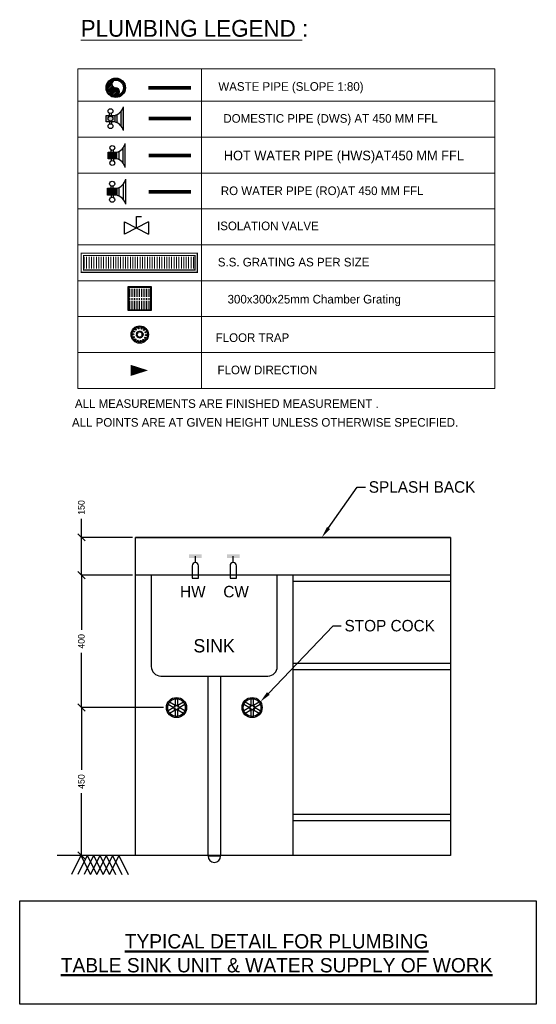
# Model space of a CAD drawing. Header units: inches. Extents: x 1703 to 137267, y -37098 to 14102.
# Tile 90 of 139: x 105363 to 111198, y -18821 to -7707. Entities that reach past the tile are written whole.
import ezdxf
from ezdxf import colors
from ezdxf.entities.mleader import LeaderData, LeaderLine
from ezdxf.math import Vec2, Vec3

# ---------------------------------------------------------------- set-up
doc = ezdxf.new("R2010")
doc.units = ezdxf.units.IN
doc.header["$MEASUREMENT"] = 0
for name, color, linetype in [('CKD Plumbing', 6, 'Continuous'), ('CKD_Grating', 7, 'Continuous'), ('L2', 7, 'Continuous'), ('L6', 1, 'Continuous'), ('L8', 6, 'Continuous')]:
    doc.layers.add(name, color=color, linetype=linetype)
doc.layers.add('L9', color=7, linetype='Continuous', lineweight=0)
doc.styles.add('CKD_Dimension Text', font='GOTHIC.TTF')
doc.dimstyles.new('CKD-Dimensions', dxfattribs={"dimscale": 0.05, "dimtxt": 1143, "dimasz": 1270, "dimexe": 0, "dimexo": 508, "dimgap": 508, "dimtad": 0, "dimdec": 0, "dimzin": 4, "dimdsep": 46, "dimtxsty": 'CKD_Dimension Text', "dimblk": 'OBLIQUE', "dimcen": 304.8, "dimclrd": 150, "dimclre": 150, "dimclrt": 7, "dimazin": 2, "dimtfac": 1, "dimtdec": 0, "dimtofl": 0, "dimtmove": 1, "dimatfit": 2, "dimfxl": 25.4, "dimtfillclr": 7, "dimtolj": 1, "dimtzin": 0, "dimlwd": -1, "dimlwe": -1, "dimarcsym": 0})

# ---------------------------------------------------------------- blocks, each defined once
blk = doc.blocks.new('150 Socket(top)')
at = {"ltscale": 10}
h = blk.add_hatch(dxfattribs=at)
h.set_pattern_fill('ANSI31', color=256, scale=100, style=0)
h.set_pattern_definition([(45, (-1317.751064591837, -237.6671661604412), (-8.838834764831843, 8.838834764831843), [])])
edge = h.paths.add_edge_path()
edge.add_arc((0, -39.5), 39.5, 270, 90)
edge.add_arc((0, 39.5), 39.5, 90, 270, ccw=False)
edge.add_arc((0, 0), 79, 270, 90, ccw=False)
for radius in [100, 90, 79]:
    blk.add_circle((0, 0), radius, dxfattribs=at)
for centre, start, end in [((0, 39.5), 90, 270), ((0, -39.5), 270, 90)]:
    blk.add_arc(centre, 39.5, start, end, dxfattribs=at)
blk = doc.blocks.new('A$C20B77722')
at = {"color": 6}
for centre, radius in [((0, 0), 99.90960382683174), ((0, 0), 87.42090334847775), ((-75.30875620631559, 2.169640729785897), 6.244350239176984), ((-66.11415573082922, 33.77525463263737), 6.244350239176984), ((-44.11694501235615, 58.26154117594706), 6.244350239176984), ((-33.64467077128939, 4.895599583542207), 6.244350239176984), ((-28.18867988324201, 19.00865837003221), 6.244350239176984), ((-17.14957523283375, 29.35681924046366), 6.244350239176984), ((-13.67394141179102, 70.77869100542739), 6.244350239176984), ((-2.713786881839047, 33.89050202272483), 6.244350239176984), ((12.25950024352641, 31.71175523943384), 6.244350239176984), ((19.18524484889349, 68.84752908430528), 6.244350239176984), ((24.80464299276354, 23.25210641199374), 6.244350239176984), ((32.4369219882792, 10.18709274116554), 6.244350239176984), ((33.64467077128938, -4.895599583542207), 6.244350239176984), ((47.95244893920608, 52.85054571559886), 6.244350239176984), ((66.92997328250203, 25.95613964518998), 6.244350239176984), ((-69.87964305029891, -30.29542108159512), 6.244350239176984), ((-50.90211870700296, -57.18982715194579), 6.244350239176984), ((-32.43692198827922, -10.18709274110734), 6.244350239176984), ((-24.80464299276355, -23.25210641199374), 6.244350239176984), ((-22.13491461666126, -73.18681052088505), 6.244350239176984), ((-12.25950024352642, -31.71175523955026), 6.244350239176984), ((2.713786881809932, -33.89050202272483), 6.244350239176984), ((10.7242716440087, -75.11797244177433), 6.244350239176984), ((17.14957523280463, -29.35681924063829), 6.244350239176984), ((28.18867988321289, -19.00865837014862), 6.244350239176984), ((41.16727524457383, -62.600822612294), 6.244350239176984), ((63.16448596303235, -38.11453606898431), 6.244350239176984), ((72.35908643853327, -6.508922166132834), 6.244350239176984)]:
    blk.add_circle(centre, radius, dxfattribs=at)
blk = doc.blocks.new('G$CFDF86615')
at = {"layer": 'L2'}
h = blk.add_hatch(color=2, dxfattribs=at)
h.dxf.hatch_style = 1
h.paths.add_polyline_path([(1.396983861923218e-09, 350.0000000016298), (0, 1.629814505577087e-09), (349.9999999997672, 0), (350.000000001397, 350)])
h.paths.add_polyline_path([(341.5461255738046, 338.8760428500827), (11.3461255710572, 338.8760428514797), (11.34612556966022, 8.676042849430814), (341.5461255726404, 8.676042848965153)], flags=16)
at = {"layer": 'L2', "linetype": 'Continuous', "lineweight": 5}
h = blk.add_hatch(dxfattribs=at)
h.set_pattern_fill('ACAD_ISO08W100', color=4, scale=5.079999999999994, angle=90.00000000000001, style=0)
h.set_pattern_definition([(90.00000000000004, (-77557.85894435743, -877345.4100622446), (-25.4, -7.993605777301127e-15), [121.9199999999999, -15.23999999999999, 30.47999999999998, -15.23999999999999])])
h.paths.add_polyline_path([(341.5461255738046, 338.8760428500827), (341.5461255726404, 8.676042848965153), (11.34612556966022, 8.676042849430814), (11.3461255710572, 338.8760428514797)])
at = {"layer": 'L2', "color": 2}
blk.add_lwpolyline([(1.396983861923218e-09, 350.0000000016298), (0, 1.629814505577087e-09), (349.9999999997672, 0), (350.000000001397, 350), (1.396983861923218e-09, 350.0000000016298)], dxfattribs=at)
at = {"layer": 'L2', "color": 2, "elevation": 8910.120359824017}
blk.add_lwpolyline([(341.5461255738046, 338.8760428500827), (11.3461255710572, 338.8760428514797), (11.34612556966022, 8.676042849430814), (341.5461255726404, 8.676042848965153)], close=True, dxfattribs=at)
blk = doc.blocks.new('G$C4263DD8E')
at = {"layer": 'CKD_Grating', "linetype": 'Continuous', "lineweight": 5}
h = blk.add_hatch(dxfattribs=at)
h.set_pattern_fill('ACAD_ISO08W100', color=2, scale=5.079999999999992, angle=270, style=0)
h.set_pattern_definition([(270, (81088.43800772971, 883573.0561369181), (25.4, -1.338202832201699e-15), [121.9199999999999, -15.23999999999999, 30.47999999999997, -15.23999999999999])])
h.paths.add_polyline_path([(1252.132426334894, 1613.550930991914), (87.26274204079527, 1613.550930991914), (87.26274204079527, 1763.550930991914), (1252.132426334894, 1763.550930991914)])
at = {"layer": 'L8'}
h = blk.add_hatch(color=5, dxfattribs=at)
h.dxf.hatch_style = 1
h.paths.add_polyline_path([(413.6535345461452, 3161.410876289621), (323.6535345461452, 3161.410876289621), (323.6535345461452, 3228.910876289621), (413.6535345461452, 3228.910876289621)])
edge = h.paths.add_edge_path()
edge.add_arc((379.9035942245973, 3037.660935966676), 128.2696620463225, 15.25509999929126, 74.74490000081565)
edge.add_line((503.6535345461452, 3318.910876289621), (503.6535345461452, 3071.410876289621))
edge.add_line((436.1535345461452, 3152.59987628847), (436.1535345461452, 3238.432876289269))
edge.add_arc((379.9035824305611, 3352.660864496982), 128.2696860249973, 285.2550807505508, 344.7448807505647, ccw=False)
edge.add_line((481.1535345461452, 3274.738876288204), (481.1535345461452, 3115.627876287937))
h = blk.add_hatch(color=1, dxfattribs=at)
h.dxf.hatch_style = 1
h.paths.add_polyline_path([(432.8027916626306, 2775.943980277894), (342.8027916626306, 2775.943980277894), (342.8027916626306, 2843.443980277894), (432.8027916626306, 2843.443980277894)])
h = blk.add_hatch(color=54, dxfattribs=at)
h.dxf.hatch_style = 1
h.paths.add_polyline_path([(433.6787916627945, 2395.219789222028), (338.4227916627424, 2395.219789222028), (338.4227916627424, 2466.661789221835), (433.6787916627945, 2466.661789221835)])
for p, q in [((640.3137892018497, 2051.606294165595), (640.3137892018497, 2171.611177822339)), ((640.3137892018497, 2171.611177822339), (692.1090790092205, 2171.611177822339)), ((515.230852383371, 2115.63233190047), (765.3967260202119, 1987.580256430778)), ((765.3967260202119, 2115.63233190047), (515.230852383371, 1987.580256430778)), ((515.230852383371, 1987.580256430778), (515.230852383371, 2115.63233190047)), ((765.3967260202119, 2115.63233190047), (765.3967260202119, 1987.580256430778))]:
    blk.add_line(p, q)
at = {"layer": 'CKD_Grating', "color": 2, "const_width": 12}
blk.add_lwpolyline([(1277.132426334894, 1588.550930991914), (62.26274204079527, 1588.550930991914), (62.26274204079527, 1788.550930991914), (1277.132426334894, 1788.550930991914), (1277.132426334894, 1588.550930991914)], dxfattribs=at)
blk.add_lwpolyline([(1252.132426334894, 1613.550930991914), (87.26274204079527, 1613.550930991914), (87.26274204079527, 1763.550930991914), (1252.132426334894, 1763.550930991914)], close=True, dxfattribs=at)
at = {"layer": 'L8', "color": 5}
for p, q in [((503.6535345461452, 3071.410876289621), (503.6535345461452, 3318.910876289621)), ((357.4035345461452, 3228.910876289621), (357.4035345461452, 3251.410876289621)), ((379.9035345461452, 3228.910876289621), (379.9035345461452, 3251.410876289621)), ((436.1535345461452, 3238.432876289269), (436.1535345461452, 3152.59987628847)), ((481.1535345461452, 3115.627876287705), (481.1535345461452, 3274.738876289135)), ((357.4035345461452, 3161.410876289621), (357.4035345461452, 3138.910876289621)), ((379.9035345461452, 3161.410876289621), (379.9035345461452, 3138.910876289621))]:
    blk.add_line(p, q, dxfattribs=at)
at = {"layer": 'L8', "color": 1}
for p, q in [((500.3027916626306, 2730.160980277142), (500.3027916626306, 2889.271980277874)), ((522.8027916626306, 2685.943980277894), (522.8027916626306, 2933.443980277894)), ((376.5527916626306, 2843.443980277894), (376.5527916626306, 2865.943980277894)), ((399.0527916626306, 2843.443980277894), (399.0527916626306, 2865.943980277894)), ((455.3027916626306, 2852.965980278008), (455.3027916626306, 2767.132980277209)), ((376.5527916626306, 2775.943980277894), (376.5527916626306, 2753.443980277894)), ((399.0527916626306, 2775.943980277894), (399.0527916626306, 2753.443980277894))]:
    blk.add_line(p, q, dxfattribs=at)
at = {"layer": 'L8', "color": 54}
for p, q in [((374.1437916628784, 2466.661789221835), (374.1437916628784, 2490.475789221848)), ((397.9577916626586, 2466.661789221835), (397.9577916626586, 2490.475789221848)), ((457.4927916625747, 2476.739874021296), (457.4927916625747, 2385.894226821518)), ((505.1207916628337, 2346.763062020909), (505.1207916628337, 2515.166144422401)), ((528.9347916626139, 2299.963789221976), (528.9347916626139, 2561.917789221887)), ((374.1437916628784, 2395.219789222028), (374.1437916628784, 2371.405789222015)), ((397.9577916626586, 2395.219789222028), (397.9577916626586, 2371.405789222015))]:
    blk.add_line(p, q, dxfattribs=at)
at = {"layer": 'L8', "color": 3, "linetype": 'Continuous', "const_width": 37.5}
blk.add_lwpolyline([(765.3230723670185, 3517.691487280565), (1209.62614749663, 3517.691487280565)], dxfattribs=at)
at = {"layer": 'L8', "color": 5}
blk.add_lwpolyline([(413.6535345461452, 3161.410876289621), (323.6535345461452, 3161.410876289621), (323.6535345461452, 3228.910876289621), (413.6535345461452, 3228.910876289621)], close=True, dxfattribs=at)
at = {"layer": 'L8', "color": 6, "linetype": 'Continuous', "lineweight": 20, "ltscale": 75, "const_width": 37.5}
blk.add_lwpolyline([(767.8056424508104, 3195.17587628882), (1209.630540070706, 3195.17587628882)], dxfattribs=at)
at = {"layer": 'L8', "color": 1}
blk.add_lwpolyline([(432.8027916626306, 2775.943980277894), (342.8027916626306, 2775.943980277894), (342.8027916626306, 2843.443980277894), (432.8027916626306, 2843.443980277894)], close=True, dxfattribs=at)
at = {"layer": 'L8', "color": 1, "linetype": 'Continuous', "lineweight": 20, "ltscale": 75, "const_width": 37.5}
blk.add_lwpolyline([(767.8012498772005, 2809.930980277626), (1209.626147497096, 2809.930980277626)], dxfattribs=at)
at = {"layer": 'L8', "color": 54}
blk.add_lwpolyline([(433.6787916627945, 2395.219789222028), (338.4227916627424, 2395.219789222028), (338.4227916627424, 2466.661789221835), (433.6787916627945, 2466.661789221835)], close=True, dxfattribs=at)
at = {"layer": 'L8', "color": 5, "const_width": 37.5}
blk.add_lwpolyline([(767.8012498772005, 2431.191630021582), (1209.626147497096, 2431.191630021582)], dxfattribs=at)
at = {"layer": 'L8', "color": 1}
blk.add_lwpolyline([(761.8260853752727, 563.5509309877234, 0, 116.1290322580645, 0), (580.348010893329, 563.5509309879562, 116.1290322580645, 116.1290322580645, 0)], format="xyseb", dxfattribs=at)
at = {"layer": 'L8', "color": 5}
for centre in [(368.6535345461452, 3273.910876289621), (368.6535345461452, 3195.160876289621), (368.6535345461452, 3116.410876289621)]:
    blk.add_circle(centre, 25.155765, dxfattribs=at)
at = {"layer": 'L8', "color": 1}
for centre in [(387.8027916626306, 2888.443980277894), (387.8027916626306, 2809.693980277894), (387.8027916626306, 2730.943980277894)]:
    blk.add_circle(centre, 25.155765, dxfattribs=at)
at = {"layer": 'L8', "color": 54}
for centre in [(386.0507916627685, 2514.289789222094), (386.0507916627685, 2430.940789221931), (386.0507916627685, 2347.591789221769)]:
    blk.add_circle(centre, 26.62486167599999, dxfattribs=at)
at = {"layer": 'L8', "color": 5}
for centre, start, end in [((379.9035345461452, 3352.660876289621), 285.2550999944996, 344.7449000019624), ((379.9035345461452, 3037.660876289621), 15.25509999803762, 74.7449000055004)]:
    blk.add_arc(centre, 128.26971, start, end, dxfattribs=at)
at = {"layer": 'L8', "color": 1}
for centre, start, end in [((399.0527916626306, 2967.193980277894), 285.2550999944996, 344.7449000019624), ((399.0527916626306, 2652.193980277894), 15.25509999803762, 74.7449000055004)]:
    blk.add_arc(centre, 128.26971, start, end, dxfattribs=at)
at = {"layer": 'L8', "color": 54}
for centre, start, end in [((397.9577916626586, 2597.63878922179), 285.2550999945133, 344.7449000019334), ((397.9577916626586, 2264.24278922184), 15.25509999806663, 74.74490000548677)]:
    blk.add_arc(centre, 135.760661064, start, end, dxfattribs=at)
at = {"layer": 'L9'}
for p, q in [((1321.405419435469, 376.0509309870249), (1321.405419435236, 3715.090398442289)), ((4388.315749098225, 3376.050930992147), (28.07158799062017, 3376.050930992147)), ((4388.315749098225, 3001.050930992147), (28.07158799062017, 3001.050930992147)), ((4388.315749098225, 2626.050930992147), (28.07158799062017, 2626.050930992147)), ((4388.315749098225, 2251.050930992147), (28.07158799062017, 2251.050930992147)), ((4388.315749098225, 1876.050930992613), (28.07158799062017, 1876.050930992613)), ((4388.315749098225, 1501.050930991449), (28.07158799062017, 1501.050930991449)), ((4388.315749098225, 1126.050930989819), (28.07158799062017, 1126.050930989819)), ((4388.315749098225, 1126.050930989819), (28.07158799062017, 1126.050930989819)), ((4388.315749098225, 751.0509309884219), (28.07158799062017, 751.0509309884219)), ((4388.315749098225, 376.0509309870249), (28.07158799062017, 376.0509309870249))]:
    blk.add_line(p, q, dxfattribs=at)
blk.add_lwpolyline([(28.07158799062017, 376.0509309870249), (28.07158799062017, 3715.090398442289), (4388.315749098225, 3715.090398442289), (4388.315749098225, 376.0509309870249)], dxfattribs=at)
at = {"layer": 'L6', "xscale": 0.9072580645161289, "yscale": 0.9072580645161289, "zscale": 0.9072580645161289}
blk.add_blockref('A$C20B77722', (674.7385037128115, 938.5509309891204), dxfattribs=at)
at = {"layer": 'L8', "color": 3, "linetype": 'Continuous', "xscale": 1.0126582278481, "yscale": 1.0126582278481, "zscale": 1.0126582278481, "rotation": 179.9999999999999}
blk.add_blockref('150 Socket(top)', (423.8849293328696, 3517.691487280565), dxfattribs=at)
at = {"layer": 'L9', "xscale": 0.7, "yscale": 0.7, "zscale": 0.7}
blk.add_blockref('G$CFDF86615', (551.2262158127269, 1191.907700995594, -6237.084251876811), dxfattribs=at)
at = {"layer": 'L9', "color": 0, "lineweight": 0, "insert": (57.14550369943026, 4226.038374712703), "char_height": 175, "width": 3600.581162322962, "attachment_point": 1, "style": 'CKD_Dimension Text'}
blk.add_mtext('\\pxql;{\\LPLUMBING LEGEND }:', dxfattribs=at)
at = {"layer": 'L9', "color": 7, "ltscale": 4, "attachment_point": 2, "style": 'CKD_Dimension Text'}
for s, insert, char_height, width in [('WASTE PIPE (SLOPE 1:80)', (2255.965629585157, 3576.050930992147), 90, 3211.159774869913), ('DOMESTIC PIPE (DWS) AT 450 MM FFL', (2669.209100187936, 3242.096833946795), 90, 3211.159774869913), ('HOT WATER PIPE (HWS)AT450 MM FFL', (2809.247299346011, 2859.438666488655), 100, 4328.539599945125), ('RO WATER PIPE (RO)AT 450 MM FFL', (2582.501216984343, 2485.956392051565), 90, 3211.159774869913), ('ISOLATION VALVE', (2014.847748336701, 2119.029427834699), 90, 3211.159774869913), ('S.S. GRATING AS PER SIZE', (2283.836059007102, 1740.122393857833), 90, 3211.159774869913), ('300x300x25mm Chamber Grating', (2499.536880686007, 1352.781788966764), 90, 3211.159774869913), ('FLOOR TRAP ', (1853.487017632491, 951.0509310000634), 90, 3211.159774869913), ('FLOW DIRECTION ', (2009.835562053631, 613.550930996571), 90, 3211.159774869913)]:
    blk.add_mtext(s, dxfattribs=dict(at, insert=insert, char_height=char_height, width=width))
at = {"layer": 'L9', "color": 7, "char_height": 90, "attachment_point": 1, "style": 'CKD_Dimension Text'}
for s, insert, width in [('ALL MEASUREMENTS ARE FINISHED MEASUREMENT .', (-2.99796057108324, 261.7526532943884), 5094.290322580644), ('ALL POINTS ARE AT GIVEN HEIGHT UNLESS OTHERWISE SPECIFIED.   ', (-33.90262131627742, 65.11092566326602), 4980.007545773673)]:
    blk.add_mtext(s, dxfattribs=dict(at, insert=insert, width=width))
blk = doc.blocks.new('_Oblique')
at = {"color": 0, "linetype": 'ByBlock', "lineweight": -2}
blk.add_line((-0.5, -0.5), (0.5, 0.5), dxfattribs=at)
blk = doc.blocks.new('*D357')
at = {"layer": 'CKD Plumbing', "color": 150, "ltscale": 4}
for p, q in [((-1863229.800680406, -1877342.324641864), (-1863945.466625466, -1877342.324641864)), ((-1863945.466625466, -1877342.324641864), (-1863945.466625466, -1877885.7638821)), ((-1863945.466625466, -1878631.665702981), (-1863945.466625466, -1878088.226462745)), ((-1863498.88002851, -1878631.665702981), (-1863945.466625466, -1878631.665702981))]:
    blk.add_line(p, q, dxfattribs=at)
at = {"layer": 'Defpoints', "color": 0, "ltscale": 4}
for p in [(-1863204.400680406, -1877342.324641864), (-1863945.466625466, -1878631.665702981), (-1863473.48002851, -1878631.665702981)]:
    blk.add_point(p, dxfattribs=at)
at = {"layer": 'CKD Plumbing', "color": 150, "linetype": 'ByBlock', "ltscale": 4, "xscale": 63.5, "yscale": 63.5, "zscale": 63.5}
for p, rotation in [((-1863945.466625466, -1877342.324641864), 90), ((-1863945.466625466, -1878631.665702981), 270)]:
    blk.add_blockref('_Oblique', p, dxfattribs=dict(at, rotation=rotation))
at = {"layer": 'CKD Plumbing', "color": 7, "ltscale": 4, "insert": (-1863945.466625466, -1877986.995172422), "char_height": 57.15000000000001, "attachment_point": 5, "rotation": 90, "style": 'CKD_Dimension Text'}
blk.add_mtext('\\A1;450', dxfattribs=at)
blk = doc.blocks.new('*D358')
at = {"layer": 'CKD Plumbing', "color": 150, "ltscale": 4}
for p, q in [((-1863498.88002851, -1876189.127435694), (-1863945.466625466, -1876189.127435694)), ((-1863945.466625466, -1876189.127435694), (-1863945.466625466, -1876664.494748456)), ((-1863945.466625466, -1877342.324641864), (-1863945.466625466, -1876866.957329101)), ((-1863229.800680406, -1877342.324641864), (-1863945.466625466, -1877342.324641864))]:
    blk.add_line(p, q, dxfattribs=at)
at = {"layer": 'Defpoints', "color": 0, "ltscale": 4}
for p in [(-1863945.466625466, -1876189.127435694), (-1863473.48002851, -1876189.127435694), (-1863204.400680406, -1877342.324641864)]:
    blk.add_point(p, dxfattribs=at)
at = {"layer": 'CKD Plumbing', "color": 150, "linetype": 'ByBlock', "ltscale": 4, "xscale": 63.5, "yscale": 63.5, "zscale": 63.5}
for p, rotation in [((-1863945.466625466, -1876189.127435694), 90), ((-1863945.466625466, -1877342.324641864), 270)]:
    blk.add_blockref('_Oblique', p, dxfattribs=dict(at, rotation=rotation))
at = {"layer": 'CKD Plumbing', "color": 7, "ltscale": 4, "insert": (-1863945.466625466, -1876765.726038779), "char_height": 57.15000000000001, "attachment_point": 5, "rotation": 90, "style": 'CKD_Dimension Text'}
blk.add_mtext('\\A1;400', dxfattribs=at)
blk = doc.blocks.new('*D359')
at = {"layer": 'CKD Plumbing', "color": 150, "ltscale": 4}
for p, q in [((-1863945.466625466, -1875859.642519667), (-1863945.466625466, -1875697.447258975)), ((-1863498.88002851, -1875859.642519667), (-1863945.466625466, -1875859.642519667)), ((-1863945.466625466, -1876189.127435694), (-1863945.466625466, -1875859.642519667)), ((-1863498.88002851, -1876189.127435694), (-1863945.466625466, -1876189.127435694))]:
    blk.add_line(p, q, dxfattribs=at)
at = {"layer": 'Defpoints', "color": 0, "ltscale": 4}
for p in [(-1863945.466625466, -1875859.642519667), (-1863473.48002851, -1875859.642519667), (-1863473.48002851, -1876189.127435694)]:
    blk.add_point(p, dxfattribs=at)
at = {"layer": 'CKD Plumbing', "color": 150, "linetype": 'ByBlock', "ltscale": 4, "xscale": 63.5, "yscale": 63.5, "zscale": 63.5}
for p, rotation in [((-1863945.466625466, -1875859.642519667), 90), ((-1863945.466625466, -1876189.127435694), 270)]:
    blk.add_blockref('_Oblique', p, dxfattribs=dict(at, rotation=rotation))
at = {"layer": 'CKD Plumbing', "color": 7, "ltscale": 4, "insert": (-1863945.466625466, -1875599.452420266), "char_height": 57.15000000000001, "attachment_point": 5, "rotation": 90, "style": 'CKD_Dimension Text'}
blk.add_mtext('\\A1;150', dxfattribs=at)
blk = doc.blocks.new('SINK DETAILS')
blk.add_lwpolyline([(-1864483.086942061, -1879026.552003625), (-1859980.985907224, -1879026.552003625), (-1859980.985907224, -1879926.972210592), (-1864483.086942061, -1879926.972210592)], close=True)
at = {"layer": 'CKD Plumbing', "ltscale": 4}
blk.add_line((-1860727.772394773, -1875859.642519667, 6.866455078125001e-07), (-1863473.48002851, -1875859.642519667, 6.866455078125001e-07), dxfattribs=at)
at = {"layer": 'CKD Plumbing', "color": 0, "lineweight": -3}
for p, q in [((-1860727.772394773, -1875859.642519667, 6.866455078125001e-07), (-1860727.772394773, -1878631.665702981, 6.866455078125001e-07)), ((-1863473.48002851, -1878631.665702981, 6.866455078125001e-07), (-1863473.48002851, -1876189.127435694, 6.866455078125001e-07)), ((-1862100.626211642, -1878631.665702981, 6.866455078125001e-07), (-1862100.626211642, -1876189.127435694, 6.866455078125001e-07)), ((-1860727.772394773, -1876244.041588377, 6.866455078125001e-07), (-1862100.626211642, -1876244.041588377, 6.866455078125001e-07)), ((-1860727.772394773, -1876957.925573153, 6.866455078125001e-07), (-1862100.626211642, -1876957.925573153, 6.866455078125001e-07)), ((-1860727.772394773, -1877012.839725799, 6.866455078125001e-07), (-1862100.626211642, -1877012.839725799, 6.866455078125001e-07)), ((-1860727.772394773, -1878274.723710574, 6.866455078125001e-07), (-1862100.626211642, -1878274.723710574, 6.866455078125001e-07)), ((-1860727.772394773, -1878329.637863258, 6.866455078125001e-07), (-1862100.626211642, -1878329.637863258, 6.866455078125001e-07))]:
    blk.add_line(p, q, dxfattribs=at)
at = {"layer": 'CKD Plumbing', "color": 1}
for p, q in [((-1862951.795578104, -1876079.299130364, 6.866455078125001e-07), (-1862951.795578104, -1876024.38497768, 6.866455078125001e-07)), ((-1862979.252654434, -1876106.756206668, 6.866455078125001e-07), (-1862979.252654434, -1876216.584512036, 6.866455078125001e-07)), ((-1862924.338501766, -1876216.584512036, 6.866455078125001e-07), (-1862924.338501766, -1876106.756206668, 6.866455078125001e-07)), ((-1862979.252654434, -1876216.584512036, 6.866455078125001e-07), (-1862924.338501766, -1876216.584512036, 6.866455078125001e-07))]:
    blk.add_line(p, q, dxfattribs=at)
at = {"layer": 'CKD Plumbing', "color": 160}
for p, q in [((-1862622.310662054, -1876079.299130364, 6.866455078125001e-07), (-1862622.310662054, -1876024.38497768, 6.866455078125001e-07)), ((-1862649.767738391, -1876106.756206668, 6.866455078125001e-07), (-1862649.767738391, -1876216.584512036, 6.866455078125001e-07)), ((-1862594.853585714, -1876216.584512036, 6.866455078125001e-07), (-1862594.853585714, -1876106.756206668, 6.866455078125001e-07)), ((-1862649.767738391, -1876216.584512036, 6.866455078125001e-07), (-1862594.853585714, -1876216.584512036, 6.866455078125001e-07))]:
    blk.add_line(p, q, dxfattribs=at)
at = {"layer": 'CKD Plumbing', "color": 0, "ltscale": 4}
for p, q in [((-1860727.772394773, -1876189.127435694, 6.866455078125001e-07), (-1863473.48002851, -1876189.127435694, 6.866455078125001e-07)), ((-1863336.194646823, -1876189.127435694, 6.866455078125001e-07), (-1863336.194646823, -1876985.382649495, 6.866455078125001e-07)), ((-1862237.911593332, -1876985.382649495, 6.866455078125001e-07), (-1862237.911593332, -1876189.127435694, 6.866455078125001e-07)), ((-1863253.823417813, -1877067.753878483, 6.866455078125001e-07), (-1862320.282822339, -1877067.753878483, 6.866455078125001e-07))]:
    blk.add_line(p, q, dxfattribs=at)
at = {"layer": 'CKD Plumbing', "color": 5}
for p, q in [((-1862841.96727275, -1878631.665702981, 6.866455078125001e-07), (-1862841.96727275, -1877067.753878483, 6.866455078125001e-07)), ((-1862732.138967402, -1877067.753878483, 6.866455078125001e-07), (-1862732.138967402, -1878631.665702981, 6.866455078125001e-07))]:
    blk.add_line(p, q, dxfattribs=at)
at = {"layer": 'CKD Plumbing', "color": 7}
for p, q in [((-1863127.520866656, -1877323.301821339, 6.866455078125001e-07), (-1863176.943604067, -1877294.767590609, 6.866455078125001e-07)), ((-1863127.520866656, -1877266.23335988, 6.866455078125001e-07), (-1863127.520866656, -1877323.301821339, 6.866455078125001e-07)), ((-1863105.555205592, -1877323.301821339, 6.866455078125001e-07), (-1863105.555205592, -1877266.23335988, 6.866455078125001e-07)), ((-1863056.132468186, -1877294.767590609, 6.866455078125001e-07), (-1863105.555205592, -1877323.301821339, 6.866455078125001e-07)), ((-1862468.551034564, -1877323.301821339, 6.866455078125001e-07), (-1862517.973771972, -1877294.767590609, 6.866455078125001e-07)), ((-1862468.551034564, -1877266.23335988, 6.866455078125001e-07), (-1862468.551034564, -1877323.301821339, 6.866455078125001e-07)), ((-1862446.585373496, -1877323.301821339, 6.866455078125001e-07), (-1862446.585373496, -1877266.23335988, 6.866455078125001e-07)), ((-1862397.162636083, -1877294.767590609, 6.866455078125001e-07), (-1862446.585373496, -1877323.301821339, 6.866455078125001e-07)), ((-1863187.926434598, -1877313.790411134, 6.866455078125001e-07), (-1863138.503697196, -1877342.324641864, 6.866455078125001e-07)), ((-1863138.503697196, -1877342.324641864, 6.866455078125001e-07), (-1863187.926434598, -1877370.858872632, 6.866455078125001e-07)), ((-1863176.943604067, -1877389.881693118, 6.866455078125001e-07), (-1863127.520866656, -1877361.347462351, 6.866455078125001e-07)), ((-1863127.520866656, -1877361.347462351, 6.866455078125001e-07), (-1863127.520866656, -1877418.415923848, 6.866455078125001e-07)), ((-1863105.555205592, -1877418.415923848, 6.866455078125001e-07), (-1863105.555205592, -1877361.347462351, 6.866455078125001e-07)), ((-1863105.555205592, -1877361.347462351, 6.866455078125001e-07), (-1863056.132468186, -1877389.881693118, 6.866455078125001e-07)), ((-1863094.572375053, -1877342.324641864, 6.866455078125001e-07), (-1863045.149637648, -1877313.790411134, 6.866455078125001e-07)), ((-1863045.149637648, -1877370.858872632, 6.866455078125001e-07), (-1863094.572375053, -1877342.324641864, 6.866455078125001e-07)), ((-1862528.956602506, -1877313.790411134, 6.866455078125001e-07), (-1862479.5338651, -1877342.324641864, 6.866455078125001e-07)), ((-1862479.5338651, -1877342.324641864, 6.866455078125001e-07), (-1862528.956602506, -1877370.858872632, 6.866455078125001e-07)), ((-1862517.973771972, -1877389.881693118, 6.866455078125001e-07), (-1862468.551034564, -1877361.347462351, 6.866455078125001e-07)), ((-1862468.551034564, -1877361.347462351, 6.866455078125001e-07), (-1862468.551034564, -1877418.415923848, 6.866455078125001e-07)), ((-1862446.585373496, -1877418.415923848, 6.866455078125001e-07), (-1862446.585373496, -1877361.347462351, 6.866455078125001e-07)), ((-1862446.585373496, -1877361.347462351, 6.866455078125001e-07), (-1862397.162636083, -1877389.881693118, 6.866455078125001e-07)), ((-1862435.602542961, -1877342.324641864, 6.866455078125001e-07), (-1862386.179805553, -1877313.790411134, 6.866455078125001e-07)), ((-1862386.179805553, -1877370.858872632, 6.866455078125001e-07), (-1862435.602542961, -1877342.324641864, 6.866455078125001e-07)), ((-1863948.951541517, -1878631.665702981), (-1864031.322770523, -1878796.408161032)), ((-1863894.037388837, -1878631.665702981), (-1863976.40861785, -1878796.408161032)), ((-1863948.951541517, -1878631.665702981), (-1863866.5803125, -1878796.408161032)), ((-1863839.123236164, -1878631.665702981), (-1863921.49446518, -1878796.408161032)), ((-1863894.037388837, -1878631.665702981), (-1863811.666159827, -1878796.408161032)), ((-1863784.20908349, -1878631.665702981), (-1863866.5803125, -1878796.408161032)), ((-1863839.123236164, -1878631.665702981), (-1863756.752007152, -1878796.408161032)), ((-1863729.294930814, -1878631.665702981), (-1863811.666159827, -1878796.408161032)), ((-1863784.20908349, -1878631.665702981), (-1863701.837854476, -1878796.408161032)), ((-1863674.380778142, -1878631.665702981), (-1863756.752007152, -1878796.408161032)), ((-1863729.294930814, -1878631.665702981), (-1863646.923701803, -1878796.408161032)), ((-1863619.466625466, -1878631.665702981), (-1863701.837854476, -1878796.408161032)), ((-1863674.380778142, -1878631.665702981), (-1863592.009549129, -1878796.408161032)), ((-1863619.466625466, -1878631.665702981), (-1863537.095396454, -1878796.408161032)), ((-1862732.138967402, -1878635.913825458, 6.866455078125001e-07), (-1862841.96727275, -1878635.913825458, 6.866455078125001e-07))]:
    blk.add_line(p, q, dxfattribs=at)
at = {"layer": 'CKD Plumbing', "color": 7, "lineweight": -3}
blk.add_line((-1860727.772394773, -1878631.665702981, 6.866455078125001e-07), (-1863473.48002851, -1878631.665702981, 6.866455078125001e-07), dxfattribs=at)
at = {"layer": 'CKD Plumbing', "color": 0, "ltscale": 4, "elevation": 6.866455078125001e-07}
blk.add_lwpolyline([(-1863473.48002851, -1875859.642519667), (-1860727.772394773, -1875859.642519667), (-1860727.772394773, -1876189.127435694), (-1863473.48002851, -1876189.127435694)], close=True, dxfattribs=at)
at = {"layer": 'CKD Plumbing', "ltscale": 4, "elevation": 6.866455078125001e-07}
blk.add_lwpolyline([(-1863473.48002851, -1878631.665702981), (-1864155.966625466, -1878631.665702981)], dxfattribs=at)
at = {"layer": 'CKD Plumbing', "color": 7}
for centre, radius in [((-1863116.538036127, -1877342.324641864, 6.866455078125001e-07), 87.86264427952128), ((-1863116.538036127, -1877342.324641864, 6.866455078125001e-07), 76.87981374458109), ((-1862457.568204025, -1877342.324641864, 6.866455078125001e-07), 87.86264427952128), ((-1862457.568204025, -1877342.324641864, 6.866455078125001e-07), 76.87981374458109), ((-1863116.538036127, -1877342.324641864, 6.866455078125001e-07), 21.96566106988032), ((-1862457.568204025, -1877342.324641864, 6.866455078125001e-07), 21.96566106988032)]:
    blk.add_circle(centre, radius, dxfattribs=at)
at = {"layer": 'CKD Plumbing', "color": 1}
blk.add_arc((-1862951.795578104, -1876106.756206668, 6.866455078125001e-07), 27.4570763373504, 0, 180, dxfattribs=at)
at = {"layer": 'CKD Plumbing', "color": 160}
blk.add_arc((-1862622.310662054, -1876106.756206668, 6.866455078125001e-07), 27.4570763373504, 0, 180, dxfattribs=at)
at = {"layer": 'CKD Plumbing', "color": 0, "ltscale": 4}
for centre, start, end in [((-1863253.823417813, -1876985.382649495, 6.866455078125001e-07), 180, 270), ((-1862320.282822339, -1876985.382649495, 6.866455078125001e-07), 270, 0)]:
    blk.add_arc(centre, 82.37122901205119, start, end, dxfattribs=at)
at = {"layer": 'CKD Plumbing', "color": 7}
for centre, radius, start, end in [((-1863116.538036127, -1877342.324641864, 6.866455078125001e-07), 16.47424580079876, 0, 180), ((-1863116.538036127, -1877342.324641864, 6.866455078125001e-07), 16.47424580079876, 180, 0), ((-1862457.568204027, -1877342.324641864, 6.866455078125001e-07), 16.47424580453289, 0, 180), ((-1862457.568204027, -1877342.324641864, 6.866455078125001e-07), 16.47424580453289, 180, 0), ((-1862787.053120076, -1878635.913825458, 6.866455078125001e-07), 54.9141526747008, 180, 0)]:
    blk.add_arc(centre, radius, start, end, dxfattribs=at)
at = {"layer": 'CKD Plumbing', "color": 1}
blk.add_trace([(-1863006.709730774, -1876007.910731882, 6.866455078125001e-07), (-1863006.709730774, -1876040.859223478, 6.866455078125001e-07), (-1862896.881425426, -1876007.910731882, 6.866455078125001e-07), (-1862896.881425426, -1876040.859223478, 6.866455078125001e-07)], dxfattribs=at)
at = {"layer": 'CKD Plumbing', "color": 160}
blk.add_trace([(-1862677.224814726, -1876007.910731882, 6.866455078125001e-07), (-1862677.224814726, -1876040.859223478, 6.866455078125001e-07), (-1862567.396509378, -1876007.910731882, 6.866455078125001e-07), (-1862567.396509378, -1876040.859223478, 6.866455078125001e-07)], dxfattribs=at)
at = {"layer": 'CKD Plumbing', "color": 1, "ltscale": 4, "insert": (-1862974.209730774, -1876282.481495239), "char_height": 100, "width": 688.9111201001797, "attachment_point": 2, "style": 'CKD_Dimension Text'}
blk.add_mtext('HW', dxfattribs=at)
at = {"layer": 'CKD Plumbing', "color": 160, "ltscale": 4, "insert": (-1862597.209730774, -1876282.481495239), "char_height": 100, "width": 688.9111201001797, "attachment_point": 2, "style": 'CKD_Dimension Text'}
blk.add_mtext('CW', dxfattribs=at)
at = {"layer": 'CKD Plumbing', "color": 7, "ltscale": 4, "insert": (-1862788.422318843, -1876746.496190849), "char_height": 115.6521739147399, "width": 352.4637681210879, "attachment_point": 2, "style": 'CKD_Dimension Text'}
blk.add_mtext('SINK', dxfattribs=at)
at = {"layer": 'L9', "color": 3, "lineweight": 50, "insert": (-1862243.988905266, -1879483.211996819), "char_height": 125, "width": 4882.568299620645, "attachment_point": 5, "style": 'CKD_Dimension Text'}
blk.add_mtext('{\\LTYPICAL DETAIL FOR PLUMBING \\PTABLE SINK UNIT & WATER SUPPLY OF WORK}', dxfattribs=at)
at = {"layer": 'CKD Plumbing', "ltscale": 4}
dim = blk.add_linear_dim(base=(-1863945.466625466, -1875859.642519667), p1=(-1863473.48002851, -1876189.127435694, 6.866455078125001e-07), p2=(-1863473.48002851, -1875859.642519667, 6.866455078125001e-07), angle=90, text='150', dimstyle='CKD-Dimensions', override={"dimpost": '\\X'}, dxfattribs=at)
dim.commit()
dim.dimension.update_dxf_attribs({"geometry": '*D359', "text_midpoint": (-1863945.466625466, -1875599.452420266), "dimtype": 128})
for base, p2, text, picture, middle in [((-1863945.466625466, -1876189.127435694), (-1863473.48002851, -1876189.127435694, 6.866455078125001e-07), '400', '*D358', (-1863945.466625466, -1876765.726038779)), ((-1863945.466625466, -1878631.665702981), (-1863473.48002851, -1878631.665702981, 6.866455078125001e-07), '450', '*D357', (-1863945.466625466, -1877986.995172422))]:
    dim = blk.add_linear_dim(base=base, p1=(-1863204.400680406, -1877342.324641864, 6.866455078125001e-07), p2=p2, angle=90, text=text, dimstyle='CKD-Dimensions', override={"dimpost": '\\X'}, dxfattribs=at)
    dim.commit()
    dim.dimension.update_dxf_attribs({"geometry": picture, "text_midpoint": middle})
ml = blk.add_multileader_mtext('Standard', dxfattribs=at)
ml.set_content('SPLASH BACK', color=7, style='CKD_Dimension Text')
ml.set_leader_properties(color=152)
ml.build(insert=Vec2(0, 0))
ml.multileader.update_dxf_attribs({"text_left_attachment_type": 2, "text_right_attachment_type": 2, "dogleg_length": 70, "arrow_head_size": 100})
ctx = ml.context
ctx.base_point, ctx.char_height, ctx.arrow_head_size, ctx.landing_gap_size, ctx.plane_origin = Vec3(-1861470.966625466, -1875423.452420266, 6.866455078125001e-07), 100, 100, 30, Vec3(-1861752.466625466, -1875859.642519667, 6.866455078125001e-07)
ctx.left_attachment, ctx.right_attachment = 2, 2
notes = []
notes.append((ctx, [(0, (1, 1, 0), (-1861540.966625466, -1875423.452420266, 6.866455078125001e-07), (1, 0), 70, [(0, [(-1861849.466625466, -1875859.642519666, 6.866455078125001e-07)], 0, [])])]))
ctx.mtext.insert, ctx.mtext.width, ctx.mtext.flow_direction = Vec3(-1861440.966625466, -1875370.937124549, 6.866455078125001e-07), 1114.072484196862, 5
ml = blk.add_multileader_mtext('Standard', dxfattribs=at)
ml.set_content('STOP COCK', color=7, style='CKD_Dimension Text')
ml.set_leader_properties(color=152)
ml.build(insert=Vec2(0, 0))
ml.multileader.update_dxf_attribs({"text_left_attachment_type": 2, "text_right_attachment_type": 2, "dogleg_length": 70, "arrow_head_size": 100})
ctx = ml.context
ctx.base_point, ctx.char_height, ctx.arrow_head_size, ctx.landing_gap_size, ctx.plane_origin = Vec3(-1861682.220670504, -1876631.494939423, 6.866455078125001e-07), 100, 100, 30, Vec3(-1862367.16044004, -1877319.298173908, 6.866455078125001e-07)
ctx.left_attachment, ctx.right_attachment = 2, 2
notes.append((ctx, [(0, (1, 1, 0), (-1861752.220670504, -1876631.494939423, 6.866455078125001e-07), (1, 0), 70, [(0, [(-1862385.44887581, -1877292.1385207, 6.866455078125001e-07)], 0, [])])]))
ctx.mtext.insert, ctx.mtext.flow_direction = Vec3(-1861652.220670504, -1876579.057663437, 6.866455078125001e-07), 5
for ctx, leaders in notes:
    for number, flags, end, landing, length, lines in leaders:
        leader = LeaderData()
        leader.index, (leader.has_last_leader_line, leader.has_dogleg_vector, leader.attachment_direction) = number, flags
        leader.last_leader_point, leader.dogleg_vector, leader.dogleg_length = Vec3(end), Vec3(landing), length
        for number, points, colour, breaks in lines:
            line = LeaderLine()
            line.index, line.vertices, line.color, line.breaks = number, Vec3.list(points), colors.encode_raw_color(colour), breaks
            leader.lines.append(line)
        ctx.leaders.append(leader)

msp = doc.modelspace()

# ---------------------------------------------------------------- block references
at = {"ltscale": 4}
for name, p, xscale, yscale, zscale in [('G$C4263DD8E', (105990.5046936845, -12274.25314165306), 1.08, 1.08, 1.08), ('SINK DETAILS', (2521733.348622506, 2417563.967857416, -1.483154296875e-07), 1.296, 1.296, 1.296)]:
    msp.add_blockref(name, p, dxfattribs=dict(at, xscale=xscale, yscale=yscale, zscale=zscale))

doc.saveas('drawing.dxf')
